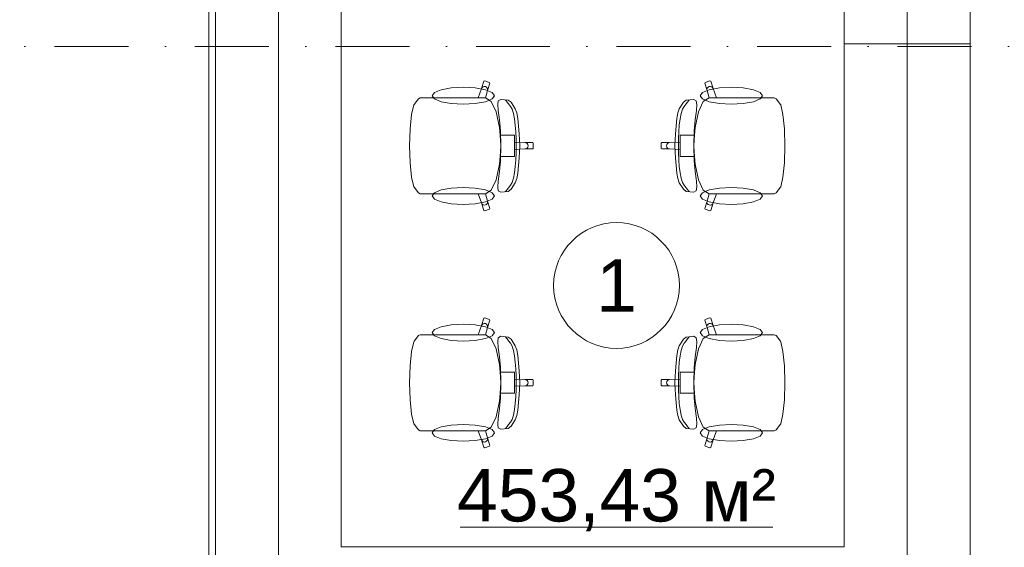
# Model space of a CAD drawing. Header units: millimetres. Extents: x -14761 to 157739, y -22400 to 107990.
# Tile 24 of 256: x 55910 to 60608, y 24035 to 26553. Entities that reach past the tile are written whole.
import ezdxf

# ---------------------------------------------------------------- set-up
doc = ezdxf.new("R2010")
doc.units = ezdxf.units.MM
doc.header["$MEASUREMENT"] = 0
doc.linetypes.add('Штрихпунктирная', pattern=[670.277762, 352.777767, -176.388884, 0, -141.111112])
for name, color, linetype in [('Интерьер - конструкции мебели', 7, 'Continuous'), ('Интерьер - Мебель', 7, 'Continuous'), ('Элемент Модели - Зона', 7, 'Continuous'), ('Элемент Модели - Оси', 7, 'Continuous')]:
    doc.layers.add(name, color=color, linetype=linetype)
doc.styles.add('СГЕНЕРИР_СТИЛЬ_1', font='txt')

msp = doc.modelspace()

# ---------------------------------------------------------------- linework, layer by layer
at = {"layer": 'Интерьер - конструкции мебели', "color": 251, "linetype": 'Continuous', "lineweight": 20, "true_color": 0x575757}
for p, q in [((57144.3, 31337.9), (57144.3, 24037.9)), ((60144.3, 26437.9), (60144.3, 27237.9)), ((60144.3, 24037.9), (60144.3, 26437.9)), ((57144.3, 24037.9), (57144.3, 23737.9)), ((60144.3, 23737.9), (60144.3, 24037.9))]:
    msp.add_line(p, q, dxfattribs=at)
at = {"layer": 'Интерьер - конструкции мебели', "color": 7, "linetype": 'Continuous', "lineweight": 15}
msp.add_line((59844.3, 26437.9), (60444.3, 26437.9), dxfattribs=at)
at = {"layer": 'Интерьер - конструкции мебели', "color": 7, "linetype": 'Continuous', "lineweight": 15, "flags": 128}
msp.add_lwpolyline([(60444.3, 31900), (56812.2, 31900), (56812.2, 23437.9), (60444.3, 23437.9), (60444.3, 26425), (60444.3, 27575)], close=True, dxfattribs=at)
at = {"layer": 'Интерьер - конструкции мебели', "color": 251, "linetype": 'Continuous', "lineweight": 20, "true_color": 0x575757, "flags": 128}
for points in [[(56844.3, 31637.9), (56844.3, 23437.9)], [(57444.3, 24037.9), (57444.3, 31337.9)], [(59844.3, 27237.9), (59844.3, 26437.9)], [(60444.3, 26437.9), (60444.3, 27237.9)], [(59844.3, 26437.9), (59844.3, 24037.9)], [(60444.3, 23437.9), (60444.3, 26437.9)], [(59844.3, 24037.9), (57444.3, 24037.9)]]:
    msp.add_lwpolyline(points, dxfattribs=at)
at = {"layer": 'Интерьер - Мебель', "color": 7, "linetype": 'Continuous', "lineweight": 15}
for p, q in [((58113.5, 26223.8), (58124.9, 26259.2)), ((58124.9, 26259.2), (58128.7, 26261.1)), ((58128.7, 26261.1), (58151.5, 26253.7)), ((59203.1, 26261.1), (59180.3, 26253.7)), ((59206.9, 26259.2), (59203.1, 26261.1)), ((59218.3, 26223.8), (59206.9, 26259.2)), ((58097.8, 26180.4), (58113.5, 26223.8)), ((58113.5, 26223.8), (58116.4, 26228.9)), ((58116.4, 26228.9), (58121, 26232.6)), ((58121, 26232.6), (58126.6, 26234.2)), ((58126.6, 26234.2), (58132.4, 26233.5)), ((58142, 26214.4), (58132.3, 26180.3)), ((58132.4, 26233.5), (58137.5, 26230.6)), ((58137.5, 26230.6), (58141.1, 26226)), ((58141.1, 26226), (58142.7, 26220.3)), ((58153.4, 26249.9), (58142, 26214.4)), ((58142.7, 26220.3), (58142, 26214.4)), ((58151.5, 26253.7), (58153.4, 26249.9)), ((59180.3, 26253.7), (59178.4, 26249.9)), ((59178.4, 26249.9), (59189.8, 26214.4)), ((59190.7, 26226), (59189.1, 26220.3)), ((59189.1, 26220.3), (59189.8, 26214.4)), ((59189.8, 26214.4), (59199.5, 26180.3)), ((59194.3, 26230.6), (59190.7, 26226)), ((59199.4, 26233.5), (59194.3, 26230.6)), ((59205.2, 26234.2), (59199.4, 26233.5)), ((59210.8, 26232.6), (59205.2, 26234.2)), ((59215.4, 26228.9), (59210.8, 26232.6)), ((59218.3, 26223.8), (59215.4, 26228.9)), ((59233.9, 26180.4), (59218.3, 26223.8)), ((57791.9, 26149), (57813, 26175.9)), ((57813, 26175.9), (57821.6, 26180.4)), ((57821.6, 26180.4), (57852.7, 26180.4)), ((57852.7, 26180.4), (57888.7, 26180.4)), ((57888.7, 26180.4), (58097.8, 26180.4)), ((58132.1, 26180.4), (58097.8, 26180.4)), ((58132.1, 26180.4), (58132.3, 26180.3)), ((58132.3, 26180.3), (58160.2, 26162.9)), ((58160.2, 26162.9), (58183.9, 26113.2)), ((58190.7, 26148.6), (58193.7, 26165.8)), ((58193.7, 26165.8), (58205.3, 26172.5)), ((58205.3, 26172.5), (58241.3, 26169.2)), ((58230.8, 26166.1), (58228.2, 26169.9)), ((58235.9, 26159.9), (58230.8, 26166.1)), ((58241.3, 26169.2), (58254.5, 26158.7)), ((59090.5, 26169.2), (59077.3, 26158.7)), ((59126.5, 26172.5), (59090.5, 26169.2)), ((59095.9, 26159.9), (59101, 26166.1)), ((59101, 26166.1), (59103.6, 26169.9)), ((59138.1, 26165.8), (59126.5, 26172.5)), ((59141.1, 26148.6), (59138.1, 26165.8)), ((59171.6, 26162.9), (59147.9, 26113.2)), ((59199.5, 26180.3), (59171.6, 26162.9)), ((59199.7, 26180.4), (59199.5, 26180.3)), ((59199.7, 26180.4), (59233.9, 26180.4)), ((59443.1, 26180.4), (59233.9, 26180.4)), ((59479.1, 26180.4), (59443.1, 26180.4)), ((59510.2, 26180.4), (59479.1, 26180.4)), ((59518.8, 26175.9), (59510.2, 26180.4)), ((59539.9, 26149), (59518.8, 26175.9)), ((57780.3, 26101), (57791, 26146.9)), ((57791, 26146.9), (57791.9, 26149)), ((58193.2, 26119.7), (58190.7, 26148.6)), ((58199.1, 26074.4), (58193.2, 26119.7)), ((58242.1, 26150.9), (58235.9, 26159.9)), ((58252.2, 26139.1), (58242.1, 26150.9)), ((58259.8, 26125.9), (58252.2, 26139.1)), ((58254.5, 26158.7), (58274.6, 26127.7)), ((58266.1, 26105.6), (58259.8, 26125.9)), ((58274.6, 26127.7), (58281.8, 26107.7)), ((59057.2, 26127.7), (59049.9, 26107.7)), ((59077.3, 26158.7), (59057.2, 26127.7)), ((59065.7, 26105.6), (59072, 26125.9)), ((59072, 26125.9), (59079.6, 26139.1)), ((59079.6, 26139.1), (59089.7, 26150.9)), ((59089.7, 26150.9), (59095.9, 26159.9)), ((59132.7, 26074.4), (59138.5, 26119.7)), ((59138.5, 26119.7), (59141.1, 26148.6)), ((59540.8, 26146.9), (59539.9, 26149)), ((59551.5, 26101), (59540.8, 26146.9)), ((57773.1, 26032.2), (57780.3, 26101)), ((58183.9, 26113.2), (58199.8, 26038.9)), ((58203.7, 26023.4), (58199.1, 26074.4)), ((58271, 26079.6), (58266.1, 26105.6)), ((58274.7, 26049.7), (58271, 26079.6)), ((58281.8, 26107.7), (58286.6, 26081.8)), ((58286.6, 26081.8), (58293.6, 26008.6)), ((59045.1, 26081.8), (59038.2, 26008.6)), ((59049.9, 26107.7), (59045.1, 26081.8)), ((59057, 26049.7), (59060.7, 26079.6)), ((59060.7, 26079.6), (59065.7, 26105.6)), ((59128.1, 26023.4), (59132.7, 26074.4)), ((59147.9, 26113.2), (59132, 26038.9)), ((59558.6, 26032.2), (59551.5, 26101)), ((57770.6, 25951.1), (57773, 26031.2)), ((57773, 26031.2), (57773.1, 26032.2)), ((58199.8, 26038.9), (58202.2, 26001.4)), ((58206.1, 25951.1), (58203.7, 26023.4)), ((58277.3, 26017.2), (58274.7, 26049.7)), ((59054.5, 26017.2), (59057, 26049.7)), ((59125.7, 25951.1), (59128.1, 26023.4)), ((59132, 26038.9), (59129.6, 26001.4)), ((59558.7, 26031.2), (59558.6, 26032.2)), ((59561.2, 25951.1), (59558.7, 26031.2)), ((58202.2, 26001.4), (58205.4, 25951.1)), ((58202.2, 26001.4), (58240.9, 26001.4)), ((58240.9, 26001.4), (58270.8, 26001.4)), ((58270.8, 26001.4), (58270.8, 25968)), ((58278.7, 25983.8), (58277.3, 26017.2)), ((58279.2, 25951.1), (58278.7, 25983.8)), ((58293.6, 26008.6), (58295.8, 25951.1)), ((59038.2, 26008.6), (59036, 25951.1)), ((59052.6, 25951.1), (59053.1, 25983.8)), ((59053.1, 25983.8), (59054.5, 26017.2)), ((59090.9, 26001.4), (59061, 26001.4)), ((59061, 26001.4), (59061, 25968)), ((59129.6, 26001.4), (59090.9, 26001.4)), ((59129.6, 26001.4), (59126.4, 25951.1)), ((57770.6, 25951.1), (57773, 25871.1)), ((58202.2, 25900.8), (58205.4, 25951.1)), ((58206.1, 25951.1), (58203.7, 25878.8)), ((58270.8, 25968), (58270.8, 25951.1)), ((58270.8, 25968), (58320.7, 25966.2)), ((58270.8, 25934.2), (58270.8, 25951.1)), ((58270.8, 25934.2), (58320.7, 25936)), ((58270.8, 25900.8), (58270.8, 25934.2)), ((58279.2, 25951.1), (58278.7, 25918.4)), ((58293.6, 25893.6), (58295.8, 25951.1)), ((58320.7, 25966.2), (58326.4, 25965.1)), ((58320.7, 25966.2), (58357.6, 25966.2)), ((58320.7, 25936), (58326.4, 25937.2)), ((58320.7, 25936), (58357.6, 25936)), ((58326.4, 25965.1), (58331.3, 25961.8)), ((58326.4, 25937.2), (58331.3, 25940.5)), ((58331.3, 25961.8), (58334.5, 25956.9)), ((58331.3, 25940.5), (58334.5, 25945.4)), ((58334.5, 25956.9), (58335.6, 25951.1)), ((58334.5, 25945.4), (58335.6, 25951.1)), ((58357.6, 25966.2), (58360.6, 25963.2)), ((58357.6, 25936), (58360.6, 25939.1)), ((58360.6, 25963.2), (58360.6, 25951.1)), ((58360.6, 25939.1), (58360.6, 25951.1)), ((58974.2, 25966.2), (58971.2, 25963.2)), ((58971.2, 25963.2), (58971.2, 25951.1)), ((58971.2, 25939.1), (58971.2, 25951.1)), ((58974.2, 25936), (58971.2, 25939.1)), ((59011.1, 25966.2), (58974.2, 25966.2)), ((59011.1, 25936), (58974.2, 25936)), ((58997.3, 25956.9), (58996.1, 25951.1)), ((58997.3, 25945.4), (58996.1, 25951.1)), ((59000.5, 25961.8), (58997.3, 25956.9)), ((59000.5, 25940.5), (58997.3, 25945.4)), ((59005.4, 25965.1), (59000.5, 25961.8)), ((59005.4, 25937.2), (59000.5, 25940.5)), ((59011.1, 25966.2), (59005.4, 25965.1)), ((59011.1, 25936), (59005.4, 25937.2)), ((59061, 25968), (59011.1, 25966.2)), ((59061, 25934.2), (59011.1, 25936)), ((59038.2, 25893.6), (59036, 25951.1)), ((59052.6, 25951.1), (59053.1, 25918.4)), ((59061, 25968), (59061, 25951.1)), ((59061, 25934.2), (59061, 25951.1)), ((59061, 25900.8), (59061, 25934.2)), ((59125.7, 25951.1), (59128.1, 25878.8)), ((59129.6, 25900.8), (59126.4, 25951.1)), ((59561.2, 25951.1), (59558.7, 25871.1)), ((58199.8, 25863.4), (58202.2, 25900.8)), ((58202.2, 25900.8), (58240.9, 25900.8)), ((58240.9, 25900.8), (58270.8, 25900.8)), ((58277.3, 25885), (58274.7, 25852.6)), ((58278.7, 25918.4), (58277.3, 25885)), ((58286.6, 25820.4), (58293.6, 25893.6)), ((59045.1, 25820.4), (59038.2, 25893.6)), ((59053.1, 25918.4), (59054.5, 25885)), ((59054.5, 25885), (59057, 25852.6)), ((59090.9, 25900.8), (59061, 25900.8)), ((59129.6, 25900.8), (59090.9, 25900.8)), ((59132, 25863.4), (59129.6, 25900.8)), ((57773, 25871.1), (57773.1, 25870)), ((57773.1, 25870), (57780.3, 25801.3)), ((58183.9, 25789), (58199.8, 25863.4)), ((58203.7, 25878.8), (58199.1, 25827.9)), ((58274.7, 25852.6), (58271, 25822.6)), ((59057, 25852.6), (59060.7, 25822.6)), ((59128.1, 25878.8), (59132.7, 25827.9)), ((59147.9, 25789), (59132, 25863.4)), ((59558.6, 25870), (59551.5, 25801.3)), ((59558.7, 25871.1), (59558.6, 25870)), ((57780.3, 25801.3), (57791, 25755.3)), ((58160.2, 25739.3), (58183.9, 25789)), ((58199.1, 25827.9), (58193.2, 25782.6)), ((58266.1, 25796.7), (58259.8, 25776.3)), ((58271, 25822.6), (58266.1, 25796.7)), ((58274.6, 25774.6), (58281.8, 25794.5)), ((58281.8, 25794.5), (58286.6, 25820.4)), ((59049.9, 25794.5), (59045.1, 25820.4)), ((59057.2, 25774.6), (59049.9, 25794.5)), ((59060.7, 25822.6), (59065.7, 25796.7)), ((59065.7, 25796.7), (59072, 25776.3)), ((59132.7, 25827.9), (59138.5, 25782.6)), ((59171.6, 25739.3), (59147.9, 25789)), ((59551.5, 25801.3), (59540.8, 25755.3)), ((57791, 25755.3), (57791.9, 25753.2)), ((57791.9, 25753.2), (57813, 25726.4)), ((58193.2, 25782.6), (58190.7, 25753.7)), ((58190.7, 25753.7), (58193.7, 25736.4)), ((58235.9, 25742.4), (58230.8, 25736.1)), ((58242.1, 25751.4), (58235.9, 25742.4)), ((58241.3, 25733), (58254.5, 25743.6)), ((58252.2, 25763.1), (58242.1, 25751.4)), ((58259.8, 25776.3), (58252.2, 25763.1)), ((58254.5, 25743.6), (58274.6, 25774.6)), ((59077.3, 25743.6), (59057.2, 25774.6)), ((59072, 25776.3), (59079.6, 25763.1)), ((59090.5, 25733), (59077.3, 25743.6)), ((59079.6, 25763.1), (59089.7, 25751.4)), ((59089.7, 25751.4), (59095.9, 25742.4)), ((59095.9, 25742.4), (59101, 25736.1)), ((59141.1, 25753.7), (59138.1, 25736.4)), ((59138.5, 25782.6), (59141.1, 25753.7)), ((59539.9, 25753.2), (59518.8, 25726.4)), ((59540.8, 25755.3), (59539.9, 25753.2)), ((57813, 25726.4), (57821.6, 25721.9)), ((57821.6, 25721.9), (57852.7, 25721.9)), ((57852.7, 25721.9), (57888.7, 25721.9)), ((57888.7, 25721.9), (58097.8, 25721.9)), ((58132.1, 25721.9), (58097.8, 25721.9)), ((58097.8, 25721.9), (58113.5, 25678.5)), ((58132.1, 25721.9), (58132.3, 25722)), ((58132.3, 25722), (58160.2, 25739.3)), ((58142, 25687.8), (58132.3, 25722)), ((58193.7, 25736.4), (58205.3, 25729.7)), ((58205.3, 25729.7), (58241.3, 25733)), ((58230.8, 25736.1), (58228.2, 25732.4)), ((59126.5, 25729.7), (59090.5, 25733)), ((59101, 25736.1), (59103.6, 25732.4)), ((59138.1, 25736.4), (59126.5, 25729.7)), ((59199.5, 25722), (59171.6, 25739.3)), ((59189.8, 25687.8), (59199.5, 25722)), ((59199.7, 25721.9), (59199.5, 25722)), ((59199.7, 25721.9), (59233.9, 25721.9)), ((59233.9, 25721.9), (59218.3, 25678.5)), ((59443.1, 25721.9), (59233.9, 25721.9)), ((59479.1, 25721.9), (59443.1, 25721.9)), ((59510.2, 25721.9), (59479.1, 25721.9)), ((59518.8, 25726.4), (59510.2, 25721.9)), ((58113.5, 25678.5), (58116.4, 25673.3)), ((58113.5, 25678.5), (58124.9, 25643.1)), ((58116.4, 25673.3), (58121, 25669.7)), ((58121, 25669.7), (58126.6, 25668.1)), ((58126.6, 25668.1), (58132.4, 25668.8)), ((58128.7, 25641.1), (58151.5, 25648.6)), ((58132.4, 25668.8), (58137.5, 25671.7)), ((58137.5, 25671.7), (58141.1, 25676.3)), ((58141.1, 25676.3), (58142.7, 25682)), ((58142.7, 25682), (58142, 25687.8)), ((58153.4, 25652.4), (58142, 25687.8)), ((58151.5, 25648.6), (58153.4, 25652.4)), ((59178.4, 25652.4), (59189.8, 25687.8)), ((59180.3, 25648.6), (59178.4, 25652.4)), ((59203.1, 25641.1), (59180.3, 25648.6)), ((59189.1, 25682), (59189.8, 25687.8)), ((59190.7, 25676.3), (59189.1, 25682)), ((59194.3, 25671.7), (59190.7, 25676.3)), ((59199.4, 25668.8), (59194.3, 25671.7)), ((59205.2, 25668.1), (59199.4, 25668.8)), ((59210.8, 25669.7), (59205.2, 25668.1)), ((59218.3, 25678.5), (59206.9, 25643.1)), ((59215.4, 25673.3), (59210.8, 25669.7)), ((59218.3, 25678.5), (59215.4, 25673.3)), ((58124.9, 25643.1), (58128.7, 25641.1)), ((59206.9, 25643.1), (59203.1, 25641.1)), ((58124.9, 25128.7), (58128.7, 25130.7)), ((58128.7, 25130.7), (58151.5, 25123.2)), ((59203.1, 25130.7), (59180.3, 25123.2)), ((59206.9, 25128.7), (59203.1, 25130.7)), ((58097.8, 25050), (58113.5, 25093.3)), ((58113.5, 25093.3), (58124.9, 25128.7)), ((58113.5, 25093.3), (58116.4, 25098.5)), ((58116.4, 25098.5), (58121, 25102.1)), ((58121, 25102.1), (58126.6, 25103.7)), ((58126.6, 25103.7), (58132.4, 25103)), ((58142, 25084), (58132.3, 25049.8)), ((58132.4, 25103), (58137.5, 25100.1)), ((58137.5, 25100.1), (58141.1, 25095.5)), ((58141.1, 25095.5), (58142.7, 25089.9)), ((58153.4, 25119.4), (58142, 25084)), ((58142.7, 25089.9), (58142, 25084)), ((58151.5, 25123.2), (58153.4, 25119.4)), ((59180.3, 25123.2), (59178.4, 25119.4)), ((59178.4, 25119.4), (59189.8, 25084)), ((59190.7, 25095.5), (59189.1, 25089.9)), ((59189.1, 25089.9), (59189.8, 25084)), ((59189.8, 25084), (59199.5, 25049.8)), ((59194.3, 25100.1), (59190.7, 25095.5)), ((59199.4, 25103), (59194.3, 25100.1)), ((59205.2, 25103.7), (59199.4, 25103)), ((59210.8, 25102.1), (59205.2, 25103.7)), ((59218.3, 25093.3), (59206.9, 25128.7)), ((59215.4, 25098.5), (59210.8, 25102.1)), ((59218.3, 25093.3), (59215.4, 25098.5)), ((59233.9, 25050), (59218.3, 25093.3)), ((57791.9, 25018.6), (57813, 25045.4)), ((57813, 25045.4), (57821.6, 25050)), ((57821.6, 25050), (57852.7, 25050)), ((57852.7, 25050), (57888.7, 25050)), ((57888.7, 25050), (58097.8, 25050)), ((58132.1, 25050), (58097.8, 25050)), ((58132.1, 25050), (58132.3, 25049.8)), ((58132.3, 25049.8), (58160.2, 25032.5)), ((58193.7, 25035.4), (58205.3, 25042.1)), ((58205.3, 25042.1), (58241.3, 25038.8)), ((58230.8, 25035.7), (58228.2, 25039.4)), ((58235.9, 25029.4), (58230.8, 25035.7)), ((58241.3, 25038.8), (58254.5, 25028.2)), ((59090.5, 25038.8), (59077.3, 25028.2)), ((59126.5, 25042.1), (59090.5, 25038.8)), ((59095.9, 25029.4), (59101, 25035.7)), ((59101, 25035.7), (59103.6, 25039.4)), ((59138.1, 25035.4), (59126.5, 25042.1)), ((59199.5, 25049.8), (59171.6, 25032.5)), ((59199.7, 25050), (59199.5, 25049.8)), ((59199.7, 25050), (59233.9, 25050)), ((59443.1, 25050), (59233.9, 25050)), ((59479.1, 25050), (59443.1, 25050)), ((59510.2, 25050), (59479.1, 25050)), ((59518.8, 25045.4), (59510.2, 25050)), ((59539.9, 25018.6), (59518.8, 25045.4)), ((57780.3, 24970.5), (57791, 25016.5)), ((57791, 25016.5), (57791.9, 25018.6)), ((58160.2, 25032.5), (58183.9, 24982.8)), ((58190.7, 25018.1), (58193.7, 25035.4)), ((58193.2, 24989.2), (58190.7, 25018.1)), ((58199.1, 24943.9), (58193.2, 24989.2)), ((58242.1, 25020.4), (58235.9, 25029.4)), ((58252.2, 25008.7), (58242.1, 25020.4)), ((58259.8, 24995.5), (58252.2, 25008.7)), ((58254.5, 25028.2), (58274.6, 24997.2)), ((58266.1, 24975.2), (58259.8, 24995.5)), ((58274.6, 24997.2), (58281.8, 24977.3)), ((59057.2, 24997.2), (59049.9, 24977.3)), ((59077.3, 25028.2), (59057.2, 24997.2)), ((59065.7, 24975.2), (59072, 24995.5)), ((59072, 24995.5), (59079.6, 25008.7)), ((59079.6, 25008.7), (59089.7, 25020.4)), ((59089.7, 25020.4), (59095.9, 25029.4)), ((59132.7, 24943.9), (59138.5, 24989.2)), ((59141.1, 25018.1), (59138.1, 25035.4)), ((59138.5, 24989.2), (59141.1, 25018.1)), ((59171.6, 25032.5), (59147.9, 24982.8)), ((59540.8, 25016.5), (59539.9, 25018.6)), ((59551.5, 24970.5), (59540.8, 25016.5)), ((57773.1, 24901.8), (57780.3, 24970.5)), ((58183.9, 24982.8), (58199.8, 24908.4)), ((58203.7, 24893), (58199.1, 24943.9)), ((58271, 24949.2), (58266.1, 24975.2)), ((58274.7, 24919.2), (58271, 24949.2)), ((58281.8, 24977.3), (58286.6, 24951.4)), ((58286.6, 24951.4), (58293.6, 24878.2)), ((59045.1, 24951.4), (59038.2, 24878.2)), ((59049.9, 24977.3), (59045.1, 24951.4)), ((59057, 24919.2), (59060.7, 24949.2)), ((59060.7, 24949.2), (59065.7, 24975.2)), ((59128.1, 24893), (59132.7, 24943.9)), ((59147.9, 24982.8), (59132, 24908.4)), ((59558.6, 24901.8), (59551.5, 24970.5)), ((57770.6, 24820.7), (57773, 24900.7)), ((57773, 24900.7), (57773.1, 24901.8)), ((58199.8, 24908.4), (58202.2, 24871)), ((58277.3, 24886.8), (58274.7, 24919.2)), ((59054.5, 24886.8), (59057, 24919.2)), ((59132, 24908.4), (59129.6, 24871)), ((59558.7, 24900.7), (59558.6, 24901.8)), ((59561.2, 24820.7), (59558.7, 24900.7)), ((58202.2, 24871), (58205.4, 24820.7)), ((58202.2, 24871), (58240.9, 24871)), ((58206.1, 24820.7), (58203.7, 24893)), ((58240.9, 24871), (58270.8, 24871)), ((58270.8, 24871), (58270.8, 24837.6)), ((58278.7, 24853.4), (58277.3, 24886.8)), ((58279.2, 24820.7), (58278.7, 24853.4)), ((58293.6, 24878.2), (58295.8, 24820.7)), ((59038.2, 24878.2), (59036, 24820.7)), ((59052.6, 24820.7), (59053.1, 24853.4)), ((59053.1, 24853.4), (59054.5, 24886.8)), ((59090.9, 24871), (59061, 24871)), ((59061, 24871), (59061, 24837.6)), ((59129.6, 24871), (59090.9, 24871)), ((59125.7, 24820.7), (59128.1, 24893)), ((59129.6, 24871), (59126.4, 24820.7)), ((57770.6, 24820.7), (57773, 24740.6)), ((58202.2, 24770.4), (58205.4, 24820.7)), ((58206.1, 24820.7), (58203.7, 24748.4)), ((58270.8, 24837.6), (58270.8, 24820.7)), ((58270.8, 24837.6), (58320.7, 24835.8)), ((58270.8, 24803.8), (58270.8, 24820.7)), ((58270.8, 24803.8), (58320.7, 24805.6)), ((58270.8, 24770.4), (58270.8, 24803.8)), ((58279.2, 24820.7), (58278.7, 24788)), ((58293.6, 24763.2), (58295.8, 24820.7)), ((58320.7, 24835.8), (58326.4, 24834.6)), ((58320.7, 24835.8), (58357.6, 24835.8)), ((58320.7, 24805.6), (58326.4, 24806.7)), ((58320.7, 24805.6), (58357.6, 24805.6)), ((58326.4, 24834.6), (58331.3, 24831.4)), ((58326.4, 24806.7), (58331.3, 24810)), ((58331.3, 24831.4), (58334.5, 24826.5)), ((58331.3, 24810), (58334.5, 24814.9)), ((58334.5, 24826.5), (58335.6, 24820.7)), ((58334.5, 24814.9), (58335.6, 24820.7)), ((58357.6, 24835.8), (58360.6, 24832.8)), ((58357.6, 24805.6), (58360.6, 24808.6)), ((58360.6, 24832.8), (58360.6, 24820.7)), ((58360.6, 24808.6), (58360.6, 24820.7)), ((58974.2, 24835.8), (58971.2, 24832.8)), ((58971.2, 24832.8), (58971.2, 24820.7)), ((58971.2, 24808.6), (58971.2, 24820.7)), ((58974.2, 24805.6), (58971.2, 24808.6)), ((59011.1, 24835.8), (58974.2, 24835.8)), ((59011.1, 24805.6), (58974.2, 24805.6)), ((58997.3, 24826.5), (58996.1, 24820.7)), ((58997.3, 24814.9), (58996.1, 24820.7)), ((59000.5, 24831.4), (58997.3, 24826.5)), ((59000.5, 24810), (58997.3, 24814.9)), ((59005.4, 24834.6), (59000.5, 24831.4)), ((59005.4, 24806.7), (59000.5, 24810)), ((59011.1, 24835.8), (59005.4, 24834.6)), ((59011.1, 24805.6), (59005.4, 24806.7)), ((59061, 24837.6), (59011.1, 24835.8)), ((59061, 24803.8), (59011.1, 24805.6)), ((59038.2, 24763.2), (59036, 24820.7)), ((59052.6, 24820.7), (59053.1, 24788)), ((59061, 24837.6), (59061, 24820.7)), ((59061, 24803.8), (59061, 24820.7)), ((59061, 24770.4), (59061, 24803.8)), ((59125.7, 24820.7), (59128.1, 24748.4)), ((59129.6, 24770.4), (59126.4, 24820.7)), ((59561.2, 24820.7), (59558.7, 24740.6)), ((58199.8, 24732.9), (58202.2, 24770.4)), ((58202.2, 24770.4), (58240.9, 24770.4)), ((58240.9, 24770.4), (58270.8, 24770.4)), ((58277.3, 24754.6), (58274.7, 24722.1)), ((58278.7, 24788), (58277.3, 24754.6)), ((58286.6, 24690), (58293.6, 24763.2)), ((59045.1, 24690), (59038.2, 24763.2)), ((59053.1, 24788), (59054.5, 24754.6)), ((59054.5, 24754.6), (59057, 24722.1)), ((59090.9, 24770.4), (59061, 24770.4)), ((59129.6, 24770.4), (59090.9, 24770.4)), ((59132, 24732.9), (59129.6, 24770.4)), ((57773, 24740.6), (57773.1, 24739.6)), ((57773.1, 24739.6), (57780.3, 24670.8)), ((58183.9, 24658.6), (58199.8, 24732.9)), ((58203.7, 24748.4), (58199.1, 24697.5)), ((58274.7, 24722.1), (58271, 24692.2)), ((59057, 24722.1), (59060.7, 24692.2)), ((59128.1, 24748.4), (59132.7, 24697.5)), ((59147.9, 24658.6), (59132, 24732.9)), ((59558.6, 24739.6), (59551.5, 24670.8)), ((59558.7, 24740.6), (59558.6, 24739.6)), ((57780.3, 24670.8), (57791, 24624.9)), ((58199.1, 24697.5), (58193.2, 24652.1)), ((58266.1, 24666.2), (58259.8, 24645.9)), ((58271, 24692.2), (58266.1, 24666.2)), ((58274.6, 24644.2), (58281.8, 24664.1)), ((58281.8, 24664.1), (58286.6, 24690)), ((59049.9, 24664.1), (59045.1, 24690)), ((59057.2, 24644.2), (59049.9, 24664.1)), ((59060.7, 24692.2), (59065.7, 24666.2)), ((59065.7, 24666.2), (59072, 24645.9)), ((59132.7, 24697.5), (59138.5, 24652.1)), ((59551.5, 24670.8), (59540.8, 24624.9)), ((57791, 24624.9), (57791.9, 24622.8)), ((57791.9, 24622.8), (57813, 24596)), ((58160.2, 24608.9), (58183.9, 24658.6)), ((58193.2, 24652.1), (58190.7, 24623.2)), ((58190.7, 24623.2), (58193.7, 24606)), ((58242.1, 24621), (58235.9, 24611.9)), ((58241.3, 24602.6), (58254.5, 24613.1)), ((58252.2, 24632.7), (58242.1, 24621)), ((58259.8, 24645.9), (58252.2, 24632.7)), ((58254.5, 24613.1), (58274.6, 24644.2)), ((59077.3, 24613.1), (59057.2, 24644.2)), ((59072, 24645.9), (59079.6, 24632.7)), ((59090.5, 24602.6), (59077.3, 24613.1)), ((59079.6, 24632.7), (59089.7, 24621)), ((59089.7, 24621), (59095.9, 24611.9)), ((59141.1, 24623.2), (59138.1, 24606)), ((59138.5, 24652.1), (59141.1, 24623.2)), ((59171.6, 24608.9), (59147.9, 24658.6)), ((59539.9, 24622.8), (59518.8, 24596)), ((59540.8, 24624.9), (59539.9, 24622.8)), ((57813, 24596), (57821.6, 24591.4)), ((57821.6, 24591.4), (57852.7, 24591.4)), ((57852.7, 24591.4), (57888.7, 24591.4)), ((57888.7, 24591.4), (58097.8, 24591.4)), ((58132.1, 24591.4), (58097.8, 24591.4)), ((58097.8, 24591.4), (58113.5, 24548)), ((58132.1, 24591.4), (58132.3, 24591.5)), ((58132.3, 24591.5), (58160.2, 24608.9)), ((58142, 24557.4), (58132.3, 24591.5)), ((58193.7, 24606), (58205.3, 24599.3)), ((58205.3, 24599.3), (58241.3, 24602.6)), ((58230.8, 24605.7), (58228.2, 24601.9)), ((58235.9, 24611.9), (58230.8, 24605.7)), ((59126.5, 24599.3), (59090.5, 24602.6)), ((59095.9, 24611.9), (59101, 24605.7)), ((59101, 24605.7), (59103.6, 24601.9)), ((59138.1, 24606), (59126.5, 24599.3)), ((59199.5, 24591.5), (59171.6, 24608.9)), ((59189.8, 24557.4), (59199.5, 24591.5)), ((59199.7, 24591.4), (59199.5, 24591.5)), ((59199.7, 24591.4), (59233.9, 24591.4)), ((59233.9, 24591.4), (59218.3, 24548)), ((59443.1, 24591.4), (59233.9, 24591.4)), ((59479.1, 24591.4), (59443.1, 24591.4)), ((59510.2, 24591.4), (59479.1, 24591.4)), ((59518.8, 24596), (59510.2, 24591.4)), ((58113.5, 24548), (58116.4, 24542.9)), ((58113.5, 24548), (58124.9, 24512.6)), ((58116.4, 24542.9), (58121, 24539.2)), ((58121, 24539.2), (58126.6, 24537.6)), ((58126.6, 24537.6), (58132.4, 24538.3)), ((58132.4, 24538.3), (58137.5, 24541.2)), ((58137.5, 24541.2), (58141.1, 24545.8)), ((58141.1, 24545.8), (58142.7, 24551.5)), ((58142.7, 24551.5), (58142, 24557.4)), ((58153.4, 24522), (58142, 24557.4)), ((58151.5, 24518.1), (58153.4, 24522)), ((59178.4, 24522), (59189.8, 24557.4)), ((59180.3, 24518.1), (59178.4, 24522)), ((59189.1, 24551.5), (59189.8, 24557.4)), ((59190.7, 24545.8), (59189.1, 24551.5)), ((59194.3, 24541.2), (59190.7, 24545.8)), ((59199.4, 24538.3), (59194.3, 24541.2)), ((59205.2, 24537.6), (59199.4, 24538.3)), ((59210.8, 24539.2), (59205.2, 24537.6)), ((59218.3, 24548), (59206.9, 24512.6)), ((59215.4, 24542.9), (59210.8, 24539.2)), ((59218.3, 24548), (59215.4, 24542.9)), ((58124.9, 24512.6), (58128.7, 24510.7)), ((58128.7, 24510.7), (58151.5, 24518.1)), ((59203.1, 24510.7), (59180.3, 24518.1)), ((59206.9, 24512.6), (59203.1, 24510.7))]:
    msp.add_line(p, q, dxfattribs=at)
at = {"layer": 'Интерьер - Мебель', "color": 7, "linetype": 'Continuous', "lineweight": 15, "flags": 128}
for points in [[(58026.5, 26230.4), (58083.5, 26227.3), (58131.9, 26218.6), (58164.2, 26205.5), (58175.5, 26190.1), (58164.2, 26174.7), (58131.9, 26161.7), (58083.5, 26152.9), (58026.5, 26149.9), (57969.5, 26152.9), (57921.1, 26161.7), (57888.8, 26174.7), (57877.5, 26190.1), (57888.8, 26205.5), (57921.1, 26218.6), (57969.5, 26227.3)], [(59305.3, 26230.4), (59248.3, 26227.3), (59199.9, 26218.6), (59167.6, 26205.5), (59156.3, 26190.1), (59167.6, 26174.7), (59199.9, 26161.7), (59248.3, 26152.9), (59305.3, 26149.9), (59362.3, 26152.9), (59410.6, 26161.7), (59442.9, 26174.7), (59454.3, 26190.1), (59442.9, 26205.5), (59410.6, 26218.6), (59362.3, 26227.3)], [(58026.5, 25671.9), (58083.5, 25674.9), (58131.9, 25683.7), (58164.2, 25696.7), (58175.5, 25712.1), (58164.2, 25727.5), (58131.9, 25740.6), (58083.5, 25749.3), (58026.5, 25752.4), (57969.5, 25749.3), (57921.1, 25740.6), (57888.8, 25727.5), (57877.5, 25712.1), (57888.8, 25696.7), (57921.1, 25683.7), (57969.5, 25674.9)], [(59305.3, 25671.9), (59248.3, 25674.9), (59199.9, 25683.7), (59167.6, 25696.7), (59156.3, 25712.1), (59167.6, 25727.5), (59199.9, 25740.6), (59248.3, 25749.3), (59305.3, 25752.4), (59362.3, 25749.3), (59410.6, 25740.6), (59442.9, 25727.5), (59454.3, 25712.1), (59442.9, 25696.7), (59410.6, 25683.7), (59362.3, 25674.9)], [(58026.5, 25099.9), (58083.5, 25096.9), (58131.9, 25088.2), (58164.2, 25075.1), (58175.5, 25059.7), (58164.2, 25044.3), (58131.9, 25031.2), (58083.5, 25022.5), (58026.5, 25019.4), (57969.5, 25022.5), (57921.1, 25031.2), (57888.8, 25044.3), (57877.5, 25059.7), (57888.8, 25075.1), (57921.1, 25088.2), (57969.5, 25096.9)], [(59305.3, 25099.9), (59248.3, 25096.9), (59199.9, 25088.2), (59167.6, 25075.1), (59156.3, 25059.7), (59167.6, 25044.3), (59199.9, 25031.2), (59248.3, 25022.5), (59305.3, 25019.4), (59362.3, 25022.5), (59410.6, 25031.2), (59442.9, 25044.3), (59454.3, 25059.7), (59442.9, 25075.1), (59410.6, 25088.2), (59362.3, 25096.9)], [(58026.5, 24541.4), (58083.5, 24544.5), (58131.9, 24553.2), (58164.2, 24566.3), (58175.5, 24581.7), (58164.2, 24597.1), (58131.9, 24610.1), (58083.5, 24618.9), (58026.5, 24621.9), (57969.5, 24618.9), (57921.1, 24610.1), (57888.8, 24597.1), (57877.5, 24581.7), (57888.8, 24566.3), (57921.1, 24553.2), (57969.5, 24544.5)], [(59305.3, 24541.4), (59248.3, 24544.5), (59199.9, 24553.2), (59167.6, 24566.3), (59156.3, 24581.7), (59167.6, 24597.1), (59199.9, 24610.1), (59248.3, 24618.9), (59305.3, 24621.9), (59362.3, 24618.9), (59410.6, 24610.1), (59442.9, 24597.1), (59454.3, 24581.7), (59442.9, 24566.3), (59410.6, 24553.2), (59362.3, 24544.5)]]:
    msp.add_lwpolyline(points, close=True, dxfattribs=at)
at = {"layer": 'Элемент Модели - Зона', "color": 7, "linetype": 'Continuous', "lineweight": 15}
msp.add_line((58012.4, 24131.2), (59502.7, 24131.2), dxfattribs=at)
at = {"layer": 'Элемент Модели - Зона', "color": 7, "linetype": 'Continuous', "lineweight": 15, "flags": 128}
msp.add_lwpolyline([(59057.6, 25284.8, 1), (58457.6, 25284.8, 1)], format="xyb", close=True, dxfattribs=at)
at = {"layer": 'Элемент Модели - Оси', "color": 7, "linetype": 'Штрихпунктирная', "lineweight": 15}
msp.add_line((-12302.2, 26425), (155191.7, 26425), dxfattribs=at)

# ---------------------------------------------------------------- texts
at = {"layer": 'Элемент Модели - Зона', "color": 7, "lineweight": 15, "char_height": 250, "attachment_point": 5, "style": 'СГЕНЕРИР_СТИЛЬ_1'}
for s, insert in [('\\A1;{\\pqc;\\fArial|b0|i0|c204|p38;1}', (58757.6, 25284.8)), ('\\A1;{\\pqc;\\fArial|b0|i0|c204|p38;453,43 м²}', (58757.6, 24260.5))]:
    msp.add_mtext(s, dxfattribs=dict(at, insert=insert))

doc.saveas('drawing.dxf')
